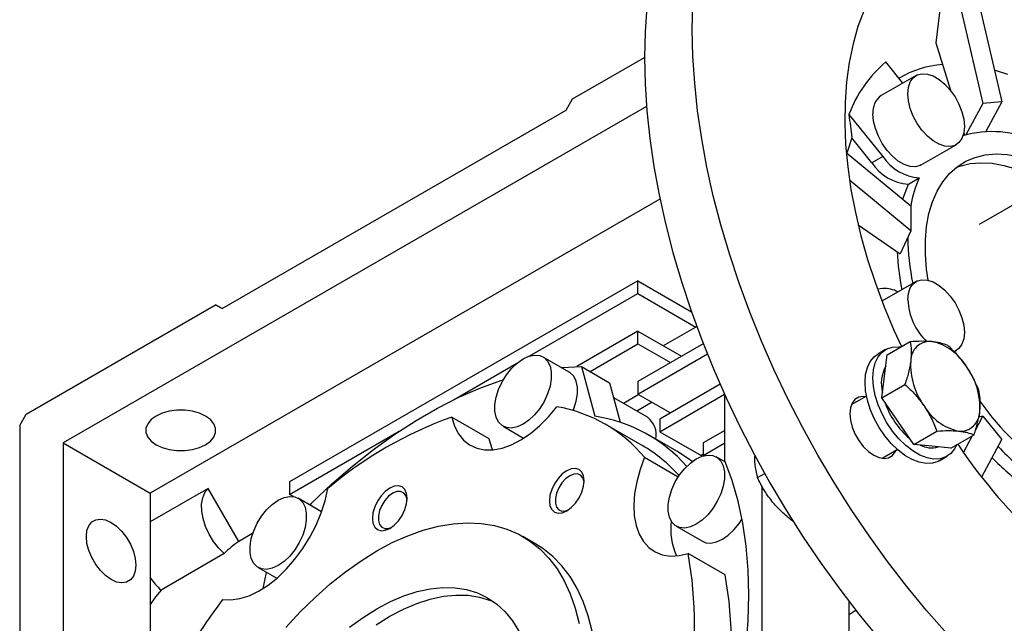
# Model space of a CAD drawing. Header units: millimetres. Extents: x 38 to 1638, y 38 to 1257.
# Tile 13 of 15: x 1381 to 1541, y 1046 to 1144. Entities that reach past the tile are written whole.
import ezdxf

# ---------------------------------------------------------------- set-up
doc = ezdxf.new("R2010")
doc.units = ezdxf.units.MM
doc.header["$LTSCALE"] = 6

msp = doc.modelspace()

# ---------------------------------------------------------------- linework, layer by layer
for p, q in [((1531.496, 1155.173), (1537.342, 1130.059)), ((1534.558, 1155.447), (1540.404, 1130.333)), ((1529.699, 1139.926), (1532.078, 1132.202)), ((1470.703, 1130.818), (1482.37, 1137.554)), ((1524.364, 1133.382), (1521.6, 1136.82)), ((1541.413, 1134.769), (1539.204, 1135.486)), ((1526.491, 1134.61), (1520.834, 1131.345)), ((1469.642, 1128.981), (1470.703, 1130.818)), ((1482.692, 1129.574), (1387.971, 1074.893)), ((1537.342, 1130.059), (1534.596, 1124.959)), ((1540.404, 1130.333), (1537.342, 1130.059)), ((1540.404, 1130.333), (1537.8, 1125.497)), ((1413.78, 1096.733), (1469.642, 1128.981)), ((1515.589, 1128.269), (1521.079, 1121.439)), ((1519.311, 1120.419), (1516.042, 1124.486)), ((1534.226, 1125.23), (1534.335, 1124.875)), ((1527.334, 1120.086), (1532.991, 1123.352)), ((1515.143, 1122.117), (1525.664, 1113.443)), ((1521.079, 1121.439), (1519.311, 1120.419)), ((1525.237, 1116.943), (1527.005, 1117.963)), ((1525.664, 1109.361), (1515.672, 1117.598)), ((1547.677, 1116.702), (1536.717, 1110.374)), ((1484.885, 1114.512), (1402.113, 1066.729)), ((1525.664, 1113.443), (1525.664, 1109.361)), ((1517.082, 1110.319), (1523.924, 1105.612)), ((1525.664, 1109.361), (1523.924, 1105.612)), ((1481.309, 1101.22), (1424.741, 1068.563)), ((1481.309, 1099.178), (1481.309, 1101.22)), ((1481.309, 1101.22), (1490.02, 1096.191)), ((1526.491, 1101.132), (1520.949, 1097.932)), ((1463.651, 1088.985), (1481.309, 1099.178)), ((1481.309, 1099.178), (1490.74, 1093.734)), ((1521.079, 1099.983), (1520.212, 1099.905)), ((1381.961, 1079.589), (1412.72, 1097.345)), ((1412.72, 1097.345), (1413.78, 1096.733)), ((1413.781, 1096.733), (1412.72, 1097.345)), ((1490.842, 1093.901), (1490.74, 1093.734)), ((1481.309, 1093.054), (1471.381, 1087.323)), ((1481.309, 1091.013), (1481.309, 1093.054)), ((1481.309, 1093.054), (1488.381, 1088.972)), ((1490.74, 1093.734), (1485.435, 1090.672)), ((1473.534, 1086.524), (1481.309, 1091.013)), ((1491.933, 1091.022), (1481.309, 1084.889)), ((1481.309, 1091.013), (1486.613, 1087.951)), ((1521.784, 1089.229), (1525.543, 1091.399)), ((1481.309, 1082.847), (1492.591, 1089.36)), ((1521.539, 1090.058), (1520.266, 1089.323)), ((1521.355, 1085.738), (1521.784, 1089.229)), ((1532.678, 1089.693), (1532.991, 1089.873)), ((1451.485, 1081.961), (1461.67, 1087.841)), ((1470.153, 1086.41), (1465.911, 1088.859)), ((1472.124, 1087.338), (1474.294, 1079.239)), ((1472.124, 1087.338), (1476.72, 1084.685)), ((1476.72, 1084.685), (1478.445, 1078.246)), ((1481.309, 1084.889), (1481.309, 1082.847)), ((1494.667, 1084.435), (1484.845, 1078.764)), ((1520.926, 1082.247), (1521.355, 1085.738)), ((1520.926, 1082.247), (1524.684, 1084.417)), ((1481.474, 1082.752), (1478.982, 1081.313)), ((1481.309, 1082.847), (1486.613, 1079.785)), ((1484.845, 1076.723), (1495.392, 1082.812)), ((1495.451, 1071.969), (1495.451, 1082.681)), ((1482.881, 1079.063), (1477.375, 1082.241)), ((1483.607, 1081.521), (1481.114, 1080.082)), ((1518.435, 1082.493), (1515.963, 1081.065)), ((1523.515, 1078.453), (1520.926, 1082.247)), ((1380.9, 1077.751), (1381.961, 1079.589)), ((1451.075, 1079.098), (1457.086, 1075.628)), ((1482.012, 1074.475), (1476.001, 1077.945)), ((1484.845, 1078.764), (1484.845, 1076.723)), ((1526.104, 1074.66), (1523.515, 1078.453)), ((1536.121, 1076.961), (1537.342, 1079.261)), ((1537.342, 1079.261), (1536.66, 1079.101)), ((1537.342, 1079.261), (1540.404, 1075.452)), ((1380.9, 1077.751), (1380.9, 1042.232)), ((1424.741, 1066.522), (1442.544, 1076.8)), ((1459.411, 1077.601), (1462.75, 1075.673)), ((1484.845, 1076.723), (1491.562, 1072.845)), ((1495.451, 1076.926), (1491.916, 1074.885)), ((1526.104, 1074.66), (1529.863, 1076.83)), ((1387.971, 1074.893), (1387.971, 1009.922)), ((1387.971, 1074.893), (1402.113, 1066.729)), ((1487.608, 1073.554), (1483.012, 1076.207)), ((1491.916, 1074.885), (1491.916, 1072.844)), ((1491.916, 1072.844), (1495.451, 1074.885)), ((1532.141, 1074.055), (1535.9, 1076.225)), ((1534.209, 1073.36), (1535.655, 1076.084)), ((1537.185, 1069.39), (1540.404, 1075.452)), ((1520.963, 1072.405), (1523.435, 1073.832)), ((1529.123, 1074.358), (1526.104, 1074.66)), ((1532.141, 1074.055), (1529.123, 1074.358)), ((1482.393, 1072.563), (1487.869, 1069.402)), ((1491.916, 1073.049), (1491.562, 1072.845)), ((1491.916, 1072.844), (1491.986, 1072.803)), ((1495.543, 1071.748), (1494.038, 1072.617)), ((1530.265, 1072.002), (1531.538, 1072.737)), ((1500.739, 1069.263), (1501.899, 1069.933)), ((1424.741, 1068.563), (1424.741, 1066.522)), ((1411.505, 1067.48), (1402.113, 1062.058)), ((1402.113, 1066.729), (1402.113, 1039.17)), ((1416.486, 1058.853), (1411.505, 1067.48)), ((1501.462, 1067.881), (1501.462, 1019.153)), ((1425.353, 1066.169), (1424.741, 1066.522)), ((1429.922, 1063.709), (1426.133, 1065.896)), ((1506.396, 1062.226), (1506.453, 1062.259)), ((1487.538, 1061.358), (1491.781, 1058.909)), ((1418.732, 1060.149), (1416.486, 1058.853)), ((1464.752, 1058.459), (1462.631, 1059.684)), ((1414.124, 1056.9), (1403.871, 1050.981)), ((1495.477, 1053.458), (1489.466, 1056.928)), ((1419.633, 1054.637), (1422.65, 1052.896)), ((1420.453, 1051.251), (1420.986, 1053.856)), ((1515.604, 1010.989), (1515.604, 1049.12))]:
    msp.add_line(p, q)
at = {"flags": 128}
for points in [[(1503.085, 1183.332), (1502.757, 1183.141), (1500.247, 1181.496), (1497.879, 1179.623), (1495.659, 1177.527), (1493.595, 1175.213), (1491.691, 1172.687), (1489.952, 1169.957), (1488.384, 1167.029), (1486.99, 1163.912), (1485.774, 1160.613), (1484.74, 1157.142), (1483.89, 1153.509), (1483.226, 1149.722), (1482.751, 1145.793), (1482.465, 1141.731), (1482.37, 1137.548)], [(1531.496, 1155.173), (1530.489, 1146.635), (1529.699, 1139.926)], [(1490.148, 1142.038), (1490.243, 1146.221)], [(1518.048, 1145.246), (1517.055, 1142.579), (1516.246, 1139.738), (1515.624, 1136.735), (1515.192, 1133.584), (1514.951, 1130.297), (1514.903, 1126.888), (1515.047, 1123.371), (1515.384, 1119.761), (1515.911, 1116.074), (1516.627, 1112.324), (1517.529, 1108.528), (1518.612, 1104.701), (1519.873, 1100.859), (1521.305, 1097.019), (1522.903, 1093.197), (1524.104, 1090.568)], [(1531.484, 1043.9), (1528.185, 1047.665), (1524.975, 1051.574), (1521.861, 1055.618), (1518.852, 1059.784), (1515.956, 1064.062), (1513.181, 1068.44), (1510.535, 1072.906), (1508.025, 1077.449), (1505.657, 1082.056), (1503.437, 1086.715), (1501.373, 1091.412), (1499.469, 1096.136), (1497.73, 1100.874), (1496.162, 1105.613), (1494.768, 1110.34), (1493.552, 1115.042), (1492.518, 1119.707), (1491.668, 1124.322), (1491.004, 1128.875), (1490.529, 1133.353), (1490.243, 1137.745), (1490.148, 1142.038), (1490.148, 1142.038)], [(1482.37, 1137.548), (1482.465, 1133.254), (1482.751, 1128.863), (1483.226, 1124.385), (1483.89, 1119.832), (1484.74, 1115.217), (1485.774, 1110.552), (1486.99, 1105.849), (1488.384, 1101.123), (1489.952, 1096.384), (1491.691, 1091.646), (1493.595, 1086.922), (1495.659, 1082.224), (1497.879, 1077.566), (1500.247, 1072.959), (1502.757, 1068.416), (1505.403, 1063.95), (1508.178, 1059.572), (1511.073, 1055.294), (1514.082, 1051.127), (1517.196, 1047.084), (1520.407, 1043.175)], [(1525.145, 1131.634), (1525.245, 1132.68), (1525.542, 1133.564), (1526.023, 1134.247), (1526.666, 1134.701), (1527.443, 1134.904), (1528.321, 1134.849), (1529.261, 1134.537), (1530.221, 1133.982), (1531.161, 1133.209), (1532.039, 1132.251), (1532.816, 1131.15), (1533.459, 1129.954), (1533.94, 1128.716), (1534.237, 1127.489), (1534.337, 1126.328), (1534.237, 1125.282), (1533.94, 1124.398), (1533.459, 1123.715), (1532.816, 1123.261), (1532.039, 1123.058), (1531.161, 1123.113), (1530.221, 1123.425), (1529.261, 1123.98), (1528.321, 1124.753), (1527.443, 1125.711), (1526.666, 1126.812), (1526.023, 1128.008), (1525.542, 1129.246), (1525.245, 1130.473), (1525.145, 1131.634)], [(1527.334, 1120.086), (1527.16, 1119.996), (1526.382, 1119.792), (1525.504, 1119.848), (1524.565, 1120.16), (1523.604, 1120.714), (1522.664, 1121.488), (1521.786, 1122.446), (1521.009, 1123.547), (1520.366, 1124.742), (1519.885, 1125.981), (1519.588, 1127.207), (1519.488, 1128.369)], [(1516.042, 1124.486), (1515.283, 1122.134), (1515.254, 1122.026)], [(1528.446, 1101.343), (1528.194, 1103.117), (1528.002, 1105.549), (1528.002, 1107.88), (1528.194, 1110.09), (1528.576, 1112.158), (1529.145, 1114.067), (1529.895, 1115.798), (1530.82, 1117.336), (1531.912, 1118.667), (1533.16, 1119.779), (1534.553, 1120.662), (1536.078, 1121.308), (1537.723, 1121.71), (1539.471, 1121.867), (1541.307, 1121.775), (1543.215, 1121.436), (1545.177, 1120.853), (1547.175, 1120.032), (1549.191, 1118.978), (1551.208, 1117.703), (1551.302, 1117.638)], [(1533.006, 1119.661), (1533.603, 1119.879), (1535.248, 1120.282), (1536.996, 1120.438), (1538.832, 1120.346), (1540.74, 1120.008), (1542.702, 1119.425), (1544.7, 1118.603), (1546.717, 1117.55), (1547.885, 1116.838)], [(1524.344, 1114.531), (1524.435, 1114.83), (1525.237, 1116.943)], [(1525.145, 1098.156), (1525.245, 1099.202), (1525.542, 1100.085), (1526.023, 1100.769), (1526.666, 1101.222), (1527.443, 1101.426), (1528.321, 1101.37), (1529.261, 1101.059), (1530.221, 1100.504), (1531.161, 1099.731), (1532.039, 1098.773), (1532.816, 1097.672), (1533.459, 1096.476), (1533.94, 1095.238), (1534.237, 1094.011), (1534.337, 1092.849), (1534.237, 1091.804), (1533.94, 1090.92), (1533.459, 1090.237), (1532.816, 1089.783), (1532.645, 1089.712)], [(1462.661, 1088.538), (1463.616, 1088.973), (1464.53, 1089.158), (1465.362, 1089.084), (1466.076, 1088.753), (1466.641, 1088.182), (1467.032, 1087.394), (1467.232, 1086.424), (1467.232, 1085.314), (1467.032, 1084.113), (1466.641, 1082.874), (1466.076, 1081.65), (1465.362, 1080.496), (1464.53, 1079.461), (1463.616, 1078.59), (1462.661, 1077.923), (1461.705, 1077.487), (1460.791, 1077.302), (1459.959, 1077.377), (1459.245, 1077.707), (1458.68, 1078.278), (1458.29, 1079.067), (1458.09, 1080.037), (1458.09, 1081.146), (1458.29, 1082.347), (1458.68, 1083.586), (1459.245, 1084.81), (1459.959, 1085.964), (1460.791, 1087), (1461.705, 1087.87), (1462.661, 1088.538)], [(1530.265, 1072.002), (1530.055, 1071.89), (1529.133, 1071.594), (1528.106, 1071.545), (1527.001, 1071.745), (1525.849, 1072.188), (1524.682, 1072.862), (1523.53, 1073.749), (1522.425, 1074.824), (1521.398, 1076.059), (1520.476, 1077.419), (1519.685, 1078.868), (1519.047, 1080.366), (1518.578, 1081.872), (1518.291, 1083.345), (1518.194, 1084.744), (1518.291, 1086.033), (1518.578, 1087.174), (1519.047, 1088.139), (1519.685, 1088.899), (1520.266, 1089.323)], [(1533.124, 1074.623), (1532.757, 1073.921), (1532.118, 1073.16), (1531.327, 1072.625), (1530.406, 1072.329), (1529.379, 1072.28), (1528.274, 1072.479), (1527.122, 1072.922), (1525.954, 1073.597), (1524.802, 1074.484), (1523.698, 1075.559), (1522.671, 1076.794), (1521.749, 1078.154), (1520.958, 1079.603), (1520.319, 1081.101), (1519.85, 1082.607), (1519.564, 1084.079), (1519.467, 1085.479), (1519.564, 1086.767), (1519.85, 1087.909), (1520.319, 1088.873), (1520.958, 1089.634), (1521.749, 1090.169), (1522.671, 1090.466), (1523.698, 1090.514), (1523.965, 1090.488)], [(1468.853, 1087.161), (1468.967, 1087.171), (1472.124, 1087.338)], [(1470.781, 1080.17), (1470.884, 1080.425), (1471.275, 1081.664), (1471.474, 1082.865), (1471.474, 1083.974), (1471.275, 1084.944), (1470.884, 1085.732), (1470.319, 1086.304), (1470.153, 1086.41)], [(1427.992, 1064.823), (1428.299, 1065.125), (1431.606, 1068.235), (1434.971, 1071.143), (1438.38, 1073.838), (1441.821, 1076.311), (1445.281, 1078.552), (1448.748, 1080.554), (1452.208, 1082.307), (1455.649, 1083.807), (1459.058, 1085.048), (1459.45, 1085.175)], [(1518.255, 1082.388), (1517.921, 1082.417), (1517.184, 1082.308), (1516.568, 1081.952), (1516.105, 1081.368), (1515.817, 1080.585), (1515.72, 1079.642)], [(1411.086, 1074.611), (1411.881, 1075.186), (1412.434, 1075.849), (1412.717, 1076.566), (1412.717, 1077.302), (1412.434, 1078.019), (1411.881, 1078.681), (1411.086, 1079.257), (1410.09, 1079.715), (1408.942, 1080.034), (1407.7, 1080.198), (1406.426, 1080.198), (1405.184, 1080.034), (1404.036, 1079.715), (1403.039, 1079.257), (1402.245, 1078.681), (1401.692, 1078.019), (1401.409, 1077.302), (1401.409, 1076.566), (1401.692, 1075.849), (1402.245, 1075.186), (1403.039, 1074.611), (1404.036, 1074.153), (1405.184, 1073.833), (1406.426, 1073.67), (1407.7, 1073.67), (1408.942, 1073.833), (1410.09, 1074.153), (1411.086, 1074.611)], [(1451.075, 1079.098), (1451.517, 1077.645), (1452.157, 1076.392), (1452.982, 1075.361), (1453.976, 1074.572), (1455.122, 1074.04), (1456.399, 1073.774), (1457.781, 1073.779), (1459.244, 1074.055), (1460.761, 1074.598), (1462.302, 1075.396), (1463.84, 1076.436), (1465.346, 1077.697), (1466.792, 1079.157), (1468.15, 1080.788)], [(1515.72, 1079.642), (1515.817, 1078.586), (1516.105, 1077.471), (1516.568, 1076.352), (1517.184, 1075.285), (1517.921, 1074.325), (1518.743, 1073.518), (1519.609, 1072.906), (1520.474, 1072.519), (1521.296, 1072.376), (1522.033, 1072.486), (1522.649, 1072.841), (1523.113, 1073.425), (1523.254, 1073.728)], [(1457.086, 1075.628), (1457.528, 1074.175), (1457.702, 1073.771)], [(1490.142, 1071.869), (1489.535, 1072.316), (1487.611, 1073.552), (1487.608, 1073.554)], [(1482.393, 1072.563), (1481.66, 1070.571), (1481.119, 1068.589), (1480.779, 1066.654), (1480.648, 1064.802), (1480.727, 1063.068), (1481.015, 1061.483), (1481.508, 1060.077), (1482.194, 1058.877), (1483.063, 1057.905), (1484.097, 1057.178), (1485.277, 1056.711), (1486.582, 1056.512), (1487.987, 1056.585), (1489.466, 1056.928)], [(1490.788, 1072.295), (1491.744, 1072.73), (1492.657, 1072.915), (1493.49, 1072.841), (1494.204, 1072.511), (1494.768, 1071.939), (1495.159, 1071.151), (1495.359, 1070.181), (1495.359, 1069.071), (1495.159, 1067.871), (1494.768, 1066.631), (1494.204, 1065.408), (1493.49, 1064.253), (1492.657, 1063.218), (1491.744, 1062.347), (1490.788, 1061.68), (1489.832, 1061.244), (1488.919, 1061.059), (1488.086, 1061.134), (1487.372, 1061.464), (1486.808, 1062.036), (1486.417, 1062.824), (1486.217, 1063.794), (1486.217, 1064.903), (1486.417, 1066.104), (1486.808, 1067.343), (1487.372, 1068.567), (1488.086, 1069.722), (1488.919, 1070.757), (1489.832, 1071.627), (1490.788, 1072.295)], [(1495.451, 1023.904), (1496.63, 1028.45), (1497.601, 1032.951), (1498.36, 1037.392), (1498.904, 1041.755), (1499.231, 1046.024), (1499.34, 1050.182), (1499.231, 1054.214), (1498.904, 1058.105), (1498.36, 1061.84), (1497.601, 1065.405), (1496.63, 1068.785), (1495.451, 1071.969)], [(1469.754, 1070.384), (1469.022, 1069.85), (1468.34, 1069.13), (1467.754, 1068.273), (1467.305, 1067.337), (1467.022, 1066.386), (1466.926, 1065.485), (1467.022, 1064.696), (1467.305, 1064.071), (1467.754, 1063.654), (1468.34, 1063.473), (1469.022, 1063.541), (1469.754, 1063.852), (1470.486, 1064.386), (1471.168, 1065.106), (1471.754, 1065.963), (1472.204, 1066.899), (1472.486, 1067.85), (1472.582, 1068.751), (1472.486, 1069.541), (1472.204, 1070.165), (1471.754, 1070.582), (1471.168, 1070.763), (1470.486, 1070.696), (1469.754, 1070.384)], [(1470.232, 1069.556), (1469.57, 1069.064), (1468.962, 1068.391), (1468.456, 1067.594), (1468.095, 1066.735), (1467.906, 1065.885), (1467.906, 1065.113), (1468.095, 1064.481), (1468.456, 1064.039), (1468.962, 1063.825), (1469.57, 1063.856), (1470.005, 1064.009)], [(1472.571, 1068.456), (1472.559, 1068.571), (1472.37, 1069.203), (1472.008, 1069.644), (1471.503, 1069.858), (1470.895, 1069.828), (1470.232, 1069.556)], [(1414.124, 1056.9), (1413.208, 1057.825), (1412.376, 1058.901), (1411.663, 1060.086), (1411.095, 1061.335), (1410.695, 1062.597), (1410.478, 1063.824), (1410.454, 1064.968), (1410.623, 1065.984), (1410.978, 1066.832), (1411.505, 1067.48)], [(1413.858, 1049.445), (1415.216, 1049.383), (1416.662, 1049.592), (1418.168, 1050.069), (1419.706, 1050.806), (1421.247, 1051.787), (1422.764, 1052.995), (1424.227, 1054.408), (1425.61, 1055.999), (1426.886, 1057.739), (1428.032, 1059.595), (1429.026, 1061.532), (1429.851, 1063.515), (1430.491, 1065.507), (1430.933, 1067.47)], [(1441.004, 1067.539), (1440.272, 1067.005), (1439.59, 1066.285), (1439.004, 1065.428), (1438.555, 1064.492), (1438.272, 1063.541), (1438.176, 1062.64), (1438.272, 1061.85), (1438.555, 1061.226), (1439.004, 1060.809), (1439.59, 1060.628), (1440.272, 1060.695), (1441.004, 1061.007), (1441.736, 1061.54), (1442.418, 1062.261), (1443.004, 1063.118), (1443.454, 1064.054), (1443.736, 1065.005), (1443.832, 1065.906), (1443.736, 1066.695), (1443.454, 1067.32), (1443.004, 1067.737), (1442.418, 1067.918), (1441.736, 1067.85), (1441.004, 1067.539)], [(1441.482, 1066.71), (1440.82, 1066.218), (1440.212, 1065.546), (1439.706, 1064.748), (1439.345, 1063.89), (1439.156, 1063.04), (1439.156, 1062.267), (1439.345, 1061.635), (1439.706, 1061.194), (1440.212, 1060.98), (1440.82, 1061.011), (1441.255, 1061.164)], [(1443.821, 1065.61), (1443.809, 1065.726), (1443.62, 1066.358), (1443.258, 1066.799), (1442.753, 1067.013), (1442.145, 1066.983), (1441.482, 1066.71)], [(1422.883, 1065.574), (1423.838, 1066.01), (1424.752, 1066.195), (1425.584, 1066.12), (1426.299, 1065.79), (1426.863, 1065.218), (1427.254, 1064.43), (1427.454, 1063.46), (1427.454, 1062.351), (1427.254, 1061.15), (1426.863, 1059.911), (1426.299, 1058.687), (1425.584, 1057.532), (1424.752, 1056.497), (1423.838, 1055.627), (1422.883, 1054.959), (1421.927, 1054.524), (1421.013, 1054.339), (1420.181, 1054.413), (1419.467, 1054.744), (1418.902, 1055.315), (1418.512, 1056.103), (1418.312, 1057.073), (1418.312, 1058.183), (1418.512, 1059.383), (1418.902, 1060.623), (1419.467, 1061.846), (1420.181, 1063.001), (1421.013, 1064.036), (1421.927, 1064.907), (1422.883, 1065.574)], [(1395.749, 1052.692), (1394.854, 1053.325), (1394.004, 1054.16), (1393.241, 1055.154), (1392.604, 1056.257), (1392.124, 1057.415), (1391.827, 1058.569), (1391.726, 1059.661), (1391.827, 1060.636), (1392.124, 1061.446), (1392.604, 1062.051), (1393.241, 1062.419), (1394.004, 1062.532), (1394.854, 1062.384), (1395.749, 1061.984), (1396.645, 1061.351), (1397.495, 1060.516), (1398.258, 1059.522), (1398.895, 1058.419), (1399.374, 1057.261), (1399.672, 1056.107), (1399.773, 1055.015), (1399.672, 1054.04), (1399.374, 1053.229), (1398.895, 1052.625), (1398.258, 1052.257), (1397.495, 1052.144), (1396.645, 1052.291), (1395.749, 1052.692)], [(1438.883, 1057.332), (1441.423, 1058.687), (1443.949, 1059.813), (1446.445, 1060.702), (1448.898, 1061.349), (1451.294, 1061.752), (1453.619, 1061.907), (1455.86, 1061.813), (1458.003, 1061.472), (1460.037, 1060.885), (1461.949, 1060.055), (1463.729, 1058.988), (1465.367, 1057.689), (1466.854, 1056.165), (1468.18, 1054.427), (1469.338, 1052.482), (1470.322, 1050.344), (1471.126, 1048.023), (1471.745, 1045.533)], [(1491.781, 1058.909), (1492.329, 1058.685), (1493.161, 1058.61), (1494.075, 1058.795), (1495.031, 1059.231), (1495.986, 1059.898), (1496.9, 1060.769), (1497.732, 1061.804), (1498.225, 1062.566)], [(1424.146, 1044.892), (1426.471, 1047.421), (1428.867, 1049.785), (1431.32, 1051.97), (1433.817, 1053.964), (1436.343, 1055.754), (1438.883, 1057.332)], [(1473.866, 1044.309), (1473.247, 1046.798), (1472.444, 1049.119), (1471.46, 1051.258), (1470.301, 1053.202), (1468.975, 1054.941), (1467.489, 1056.464), (1465.851, 1057.763), (1464.752, 1058.459)], [(1403.871, 1050.981), (1402.937, 1049.873), (1402.113, 1048.66)], [(1438.883, 1047.942), (1441.101, 1049.111), (1443.303, 1050.047), (1445.471, 1050.744), (1447.589, 1051.195), (1449.641, 1051.398), (1451.611, 1051.351), (1453.484, 1051.054), (1455.245, 1050.51), (1456.883, 1049.723), (1458.383, 1048.699), (1459.735, 1047.445), (1460.928, 1045.971), (1461.954, 1044.288)], [(1441.004, 1046.717), (1443.223, 1047.886), (1445.424, 1048.822), (1447.593, 1049.519), (1449.71, 1049.97), (1451.762, 1050.173), (1453.732, 1050.127), (1455.605, 1049.83), (1457.367, 1049.286), (1457.911, 1049.058)], [(1434.462, 1044.943), (1436.664, 1046.549), (1438.883, 1047.942)], [(1515.604, 1047.033), (1516.283, 1047.435), (1516.687, 1047.729)], [(1438.785, 1045.324), (1441.004, 1046.717)]]:
    msp.add_lwpolyline(points, dxfattribs=at)
for centre, radius, start, end in [((1534.901, 1121.084), 20.605, 130.20645, 159.5922), ((1532.089, 1119.882), 16.564, 94.50925, 120.33366), ((1522.704, 1128.706), 3.234, 125.32586, 185.98632), ((1538.821, 1109.014), 16.473, 63.7639, 106.63401), ((1527.615, 1125.793), 7.854, 213.66636, 265.54312), ((1525.848, 1124.773), 7.854, 213.66636, 265.54312), ((1545.489, 1109.77), 20.218, 156.09378, 169.41577), ((1563.791, 1108.623), 38.636, 180.52562, 191.65175), ((1562.795, 1107.728), 39.417, 182.57056, 191.60256), ((1521.321, 1095.03), 4.959, 62.98409, 92.79595), ((1535.229, 1098.638), 10.096, 182.73696, 226.22282), ((1528.793, 1088.226), 3.174, 85.05187, 180.47463), ((1527.173, 1082.908), 8.688, 30.30111, 77.41192), ((1536.884, 1087.577), 11.282, 176.84046, 216.19357), ((1526.736, 1084.559), 5.892, 151.56326, 194.41782), ((1525.569, 1080.629), 11.282, 356.84046, 36.19357), ((1533.793, 1085.602), 13.013, 198.48051, 230.15296), ((1571.023, 1105.379), 41.585, 214.76901, 238.33199), ((1464.049, 1057.242), 23.901, 39.86927, 80.11998), ((1535.28, 1085.299), 8.688, 210.30111, 257.41192), ((1533.66, 1079.981), 3.174, 265.05187, 0.47463), ((1473.305, 1017.331), 65.645, 109.79365, 130.20098), ((1470.697, 1054.895), 24.608, 41.13282, 81.59587), ((1480.747, 1076.249), 3.531, 348.08885, 52.8247), ((1607.423, 1124.135), 89.124, 213.68587, 238.50224), ((1469.974, 1053.706), 24.006, 41.38365, 59.90392), ((1528.98, 1078.094), 3.989, 242.45241, 286.10486), ((1572.728, 1104.973), 44.963, 222.94271, 233.68908), ((1570.741, 1103.663), 44.601, 224.32701, 233.33779), ((1497.988, 1061.011), 11.356, 173.94293, 203.21906), ((1423.023, 1048.543), 12.207, 122.37729, 136.79737), ((1424.843, 1045.298), 65.661, 349.79799, 10.20201), ((1411.234, 1059.178), 11.019, 214.12711, 228.06933), ((1430.853, 1041.828), 65.661, 349.79799, 10.20201), ((1510.144, 977.408), 120.251, 143.19778, 156.80222)]:
    msp.add_arc(centre, radius, start, end)
msp.add_open_spline([(1515.589, 1128.269), (1515.739, 1127.008), (1515.89, 1125.747), (1516.042, 1124.486)], degree=3)
for points, knots in [([(1525.543, 1091.399), (1526.188, 1091.438), (1526.819, 1091.462), (1528.001, 1091.462), (1528.555, 1091.439), (1529.066, 1091.388)], [0, 0, 0, 0, 0.5, 0.5, 1, 1, 1, 1]), ([(1525.543, 1091.399), (1525.627, 1090.916), (1525.683, 1090.415), (1525.716, 1089.354), (1525.692, 1088.794), (1525.619, 1088.199)], [0, 0, 0, 0, 0.5, 0.5, 1, 1, 1, 1]), ([(1529.066, 1091.388), (1529.322, 1091.362), (1529.568, 1091.329), (1530.034, 1091.251), (1530.254, 1091.206), (1530.876, 1091.053), (1531.244, 1090.931), (1531.58, 1090.794)], [0, 0, 0, 0, 0.25, 0.25, 0.5, 0.5, 1, 1, 1, 1]), ([(1534.674, 1087.292), (1534.454, 1087.614), (1534.222, 1087.93), (1533.739, 1088.543), (1533.488, 1088.841), (1532.709, 1089.713), (1532.156, 1090.263), (1531.58, 1090.794)], [0, 0, 0, 0, 0.25, 0.25, 0.5, 0.5, 1, 1, 1, 1]), ([(1525.619, 1088.199), (1525.582, 1087.903), (1525.534, 1087.598), (1525.415, 1086.983), (1525.345, 1086.671), (1525.106, 1085.723), (1524.908, 1085.075), (1524.684, 1084.417)], [0, 0, 0, 0, 0.25, 0.25, 0.5, 0.5, 1, 1, 1, 1]), ([(1536.758, 1083.207), (1536.489, 1083.916), (1536.189, 1084.615), (1535.503, 1085.98), (1535.115, 1086.646), (1534.674, 1087.292)], [0, 0, 0, 0, 0.5, 0.5, 1, 1, 1, 1]), ([(1524.684, 1084.417), (1525.262, 1083.885), (1525.816, 1083.333), (1526.854, 1082.172), (1527.338, 1081.561), (1527.779, 1080.915)], [0, 0, 0, 0, 0.5, 0.5, 1, 1, 1, 1]), ([(1536.834, 1080.008), (1536.871, 1080.304), (1536.895, 1080.595), (1536.921, 1081.157), (1536.923, 1081.429), (1536.898, 1082.225), (1536.842, 1082.726), (1536.758, 1083.207)], [0, 0, 0, 0, 0.25, 0.25, 0.5, 0.5, 1, 1, 1, 1]), ([(1527.779, 1080.915), (1527.998, 1080.593), (1528.207, 1080.263), (1528.598, 1079.596), (1528.78, 1079.259), (1529.295, 1078.235), (1529.594, 1077.538), (1529.863, 1076.83)], [0, 0, 0, 0, 0.25, 0.25, 0.5, 0.5, 1, 1, 1, 1]), ([(1535.9, 1076.225), (1536.124, 1076.885), (1536.322, 1077.534), (1536.641, 1078.798), (1536.761, 1079.413), (1536.834, 1080.008)], [0, 0, 0, 0, 0.5, 0.5, 1, 1, 1, 1]), ([(1529.863, 1076.83), (1530.508, 1076.869), (1531.139, 1076.893), (1532.321, 1076.894), (1532.875, 1076.87), (1533.386, 1076.819)], [0, 0, 0, 0, 0.5, 0.5, 1, 1, 1, 1]), ([(1533.386, 1076.819), (1533.642, 1076.794), (1533.888, 1076.761), (1534.355, 1076.682), (1534.574, 1076.637), (1535.196, 1076.485), (1535.564, 1076.362), (1535.9, 1076.225)], [0, 0, 0, 0, 0.25, 0.25, 0.5, 0.5, 1, 1, 1, 1]), ([(1500.234, 1072.743), (1500.234, 1072.105), (1500.283, 1071.487), (1500.46, 1070.33), (1500.587, 1069.785), (1500.739, 1069.263)], [0, 0, 0, 0, 0.5, 0.5, 1, 1, 1, 1]), ([(1503.062, 1065.453), (1502.822, 1065.752), (1502.593, 1066.059), (1502.162, 1066.679), (1501.96, 1066.993), (1501.385, 1067.948), (1501.047, 1068.6), (1500.739, 1069.263)], [0, 0, 0, 0, 0.25, 0.25, 0.5, 0.5, 1, 1, 1, 1]), ([(1506.396, 1062.226), (1505.779, 1062.713), (1505.186, 1063.219), (1504.068, 1064.289), (1503.544, 1064.854), (1503.062, 1065.453)], [0, 0, 0, 0, 0.5, 0.5, 1, 1, 1, 1])]:
    msp.add_open_spline(points, degree=3, knots=knots)

doc.saveas('drawing.dxf')
